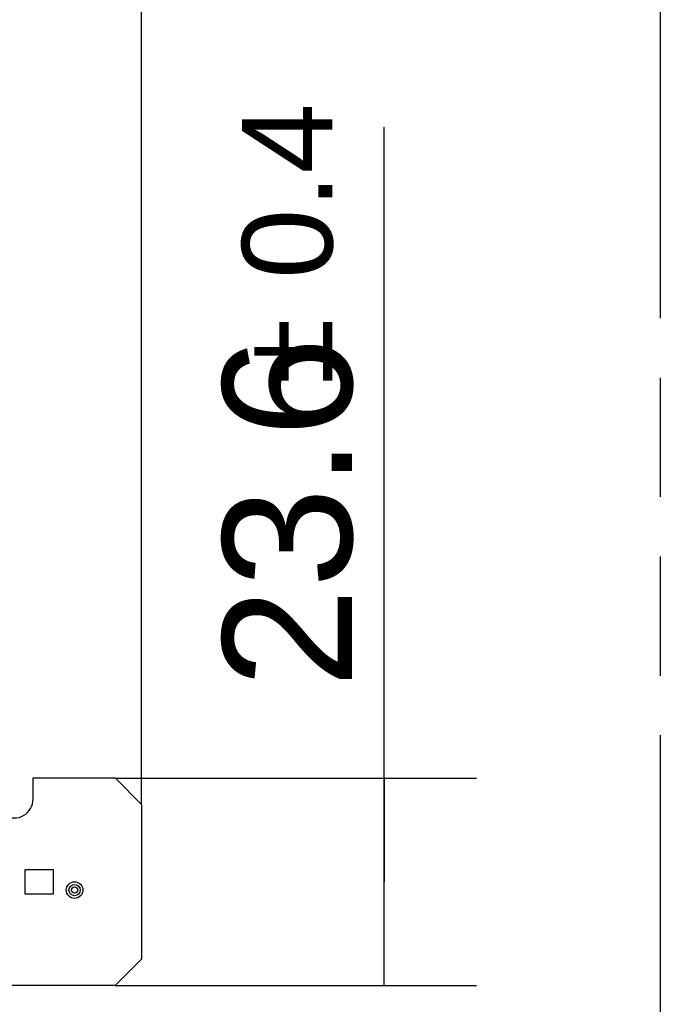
# Model space of a CAD drawing. Header units: millimetres. Extents: x 0 to 210, y 0 to 297.
# Tile 25 of 48: x 140 to 150, y 147 to 163. Entities that reach past the tile are written whole.
import ezdxf
from ezdxf.enums import TextEntityAlignment as Align

# ---------------------------------------------------------------- set-up
doc = ezdxf.new("R2010")
doc.units = ezdxf.units.MM
doc.header["$LTSCALE"] = 19.36
doc.linetypes.add('PHANTOM', pattern=[0.8, 0.45, -0.05, 0.1, -0.05, 0.1, -0.05])
doc.layers.get('0').update_dxf_attribs({"linetype": 'CONTINUOUS'})
doc.layers.add('DEFAULT_3', color=7, linetype='PHANTOM')
doc.layers.add('Z_DIM_2D', color=7, linetype='CONTINUOUS')
doc.styles.add('TEXTSTYLE_3', font='helveticaneueltw1g-ltcn.otf')
doc.styles.add('TEXTSTYLE_4', font='gdt', dxfattribs={"width": 0.7})
doc.dimstyles.new('DIMSTYLE_3', dxfattribs={"dimtxt": 2.1, "dimasz": 3.5, "dimexe": 1.5, "dimexo": 0, "dimgap": 0.525, "dimtad": 1, "dimdec": 3, "dimlfac": 7.000007, "dimdsep": 46, "dimtxsty": 'TEXTSTYLE_3', "dimblk": '_FILLED', "dimblk1": '_FILLED', "dimblk2": '_FILLED', "dimcen": 0.09, "dimclrt": 5, "dimazin": 2, "dimtol": 1, "dimtp": 0.4, "dimtm": 0.4, "dimtfac": 1, "dimtdec": 3, "dimtofl": 0, "dimtmove": 0, "dimatfit": 3, "dimldrblk": '_FILLED', "dimfxl": 0, "dimtolj": 1, "dimarcsym": 0})
doc.dimstyles.new('DIMSTYLE_6', dxfattribs={"dimtxt": 2.1, "dimasz": 3.5, "dimexe": 1.5, "dimexo": 0, "dimgap": 0.525, "dimtad": 1, "dimlfac": 7.000007, "dimdsep": 46, "dimtxsty": 'TEXTSTYLE_3', "dimblk": '_FILLED', "dimblk1": '_FILLED', "dimblk2": '_FILLED', "dimcen": 0.09, "dimclrt": 5, "dimazin": 2, "dimtol": 1, "dimtp": 0.1, "dimtm": 0.1, "dimtfac": 1, "dimtofl": 0, "dimtmove": 0, "dimatfit": 3, "dimldrblk": '_FILLED', "dimfxl": 0, "dimtolj": 1, "dimarcsym": 0})

# ---------------------------------------------------------------- blocks, each defined once
blk = doc.blocks.new('*D10')
at = {"layer": 'Z_DIM_2D', "color": 2, "linetype": 'Continuous', "transparency": 16777216}
for p, q in [((145.643, 149.324), (145.643, 161.587)), ((141.273, 151.009), (147.143, 151.009)), ((145.643, 151.009), (145.643, 149.324)), ((145.643, 147.638), (145.643, 149.324)), ((141.273, 147.638), (147.143, 147.638))]:
    blk.add_line(p, q, dxfattribs=at)
at = {"layer": 'Z_DIM_2D', "color": 5, "linetype": 'Continuous', "transparency": 16777216}
for s, height, style, p in [('0.4', 1.47, 'TEXTSTYLE_3', (144.803, 159.119)), ('`', 1.47, 'TEXTSTYLE_4', (144.803, 157.404)), ('23.6', 2.1, 'TEXTSTYLE_3', (145.118, 152.468))]:
    blk.add_text(s, height=height, rotation=90, dxfattribs=dict(at, style=style)).set_placement(p)
blk = doc.blocks.new('_FILLED')
at = {"color": 0, "linetype": 'ByBlock'}
blk.add_solid([(0, 0), (-1, 0.125), (-1, -0.125)], dxfattribs=at)
blk = doc.blocks.new('_NONE')
blk = doc.blocks.new('*D11')
at = {"layer": 'Z_DIM_2D', "color": 2, "linetype": 'Continuous', "transparency": 16777216}
for p, q in [((61.844, 150.581), (61.844, 165.409)), ((141.701, 150.581), (141.701, 165.409)), ((61.844, 163.909), (101.773, 163.909)), ((141.701, 163.909), (101.773, 163.909))]:
    blk.add_line(p, q, dxfattribs=at)
at = {"layer": 'Z_DIM_2D', "color": 5, "linetype": 'Continuous', "transparency": 16777216}
for s, height, style, p in [('559', 2.1, 'TEXTSTYLE_3', (99.681, 164.434)), ('`', 1.47, 'TEXTSTYLE_4', (102.654, 164.749)), ('0.4', 1.47, 'TEXTSTYLE_3', (104.746, 164.749))]:
    blk.add_text(s, height=height, dxfattribs=dict(at, style=style)).set_placement(p, align=Align.CENTER)
blk = doc.blocks.new('*D14')
at = {"layer": 'Z_DIM_2D', "color": 2, "linetype": 'Continuous', "transparency": 16777216}
for p, q in [((130.394, 148.038), (130.394, 141.962)), ((131.009, 148.038), (131.009, 141.962)), ((130.394, 143.462), (130.701, 143.462)), ((131.009, 143.462), (130.701, 143.462)), ((130.701, 143.462), (148.927, 143.462))]:
    blk.add_line(p, q, dxfattribs=at)
at = {"layer": 'Z_DIM_2D', "color": 5, "linetype": 'Continuous', "transparency": 16777216}
for s, height, style, p in [(' (12x)', 2.1, 'TEXTSTYLE_3', (143.011, 143.987)), ('4.3', 2.1, 'TEXTSTYLE_3', (135.302, 143.987)), ('`', 1.47, 'TEXTSTYLE_4', (138.828, 144.302)), ('0.1', 1.47, 'TEXTSTYLE_3', (140.543, 144.302)), ('n', 2.1, 'TEXTSTYLE_4', (132.502, 143.987))]:
    blk.add_text(s, height=height, dxfattribs=dict(at, style=style)).set_placement(p)

msp = doc.modelspace()

# ---------------------------------------------------------------- linework, layer by layer
at = {"color": 7, "linetype": 'Continuous'}
for p, q in [((139.93717, 151.00945), (141.27289, 151.00945)), ((139.93717, 150.6666), (139.93717, 151.00945)), ((141.70146, 150.58088), (141.27289, 151.00945)), ((141.70146, 150.58088), (141.70146, 148.0666)), ((139.80921, 149.52374), (140.26635, 149.52374)), ((139.80921, 149.12374), (139.80921, 149.52374)), ((140.26635, 149.52374), (140.26635, 149.12374)), ((140.26635, 149.12374), (139.80921, 149.12374)), ((141.27289, 147.63803), (141.70146, 148.0666)), ((141.27289, 147.63803), (62.27297, 147.63803))]:
    msp.add_line(p, q, dxfattribs=at)
for radius in [0.13571, 0.09286, 0.05]:
    msp.add_circle((140.61217, 149.18803), radius, dxfattribs=at)
msp.add_arc((139.63003, 150.6666), 0.30714, 179.99913, 360, dxfattribs=at)
at = {"layer": 'DEFAULT_3', "color": 91, "linetype": 'PHANTOM', "true_color": 0x80ff80}
msp.add_line((150.12864, 182.68), (150.12864, 132.68), dxfattribs=at)

# ---------------------------------------------------------------- dimensions: what is measured, and where the dimension line sits
at = {"layer": 'Z_DIM_2D', "color": 2, "linetype": 'Continuous'}
for base, p1, p2, angle, picture, middle in [((61.8444, 163.90944), (141.70146, 150.58088), (61.8444, 150.58088), 180, '*D11', (101.77293, 163.90944)), ((145.6434, 147.63803), (141.27289, 151.00945), (141.27289, 147.63803), 270, '*D10', (145.6434, 157.02744))]:
    dim = msp.add_linear_dim(base=base, p1=p1, p2=p2, angle=angle, dimstyle='DIMSTYLE_3', override={"dimblk1": 'NONE', "dimblk2": 'NONE', "dimsah": 1}, dxfattribs=at)
    dim.commit()
    dim.dimension.update_dxf_attribs({"geometry": picture, "text_midpoint": middle, "dimtype": 160})
dim = msp.add_linear_dim(base=(131.00861, 143.46228), p1=(130.39433, 148.03803), p2=(131.00861, 148.03803), text='%%c<> (12x)', dimstyle='DIMSTYLE_6', override={"dimblk1": 'NONE', "dimblk2": 'NONE', "dimsah": 1}, dxfattribs=at)
dim.commit()
dim.dimension.update_dxf_attribs({"geometry": '*D14', "text_midpoint": (140.71476, 143.46228), "dimtype": 160})

doc.saveas('drawing.dxf')
